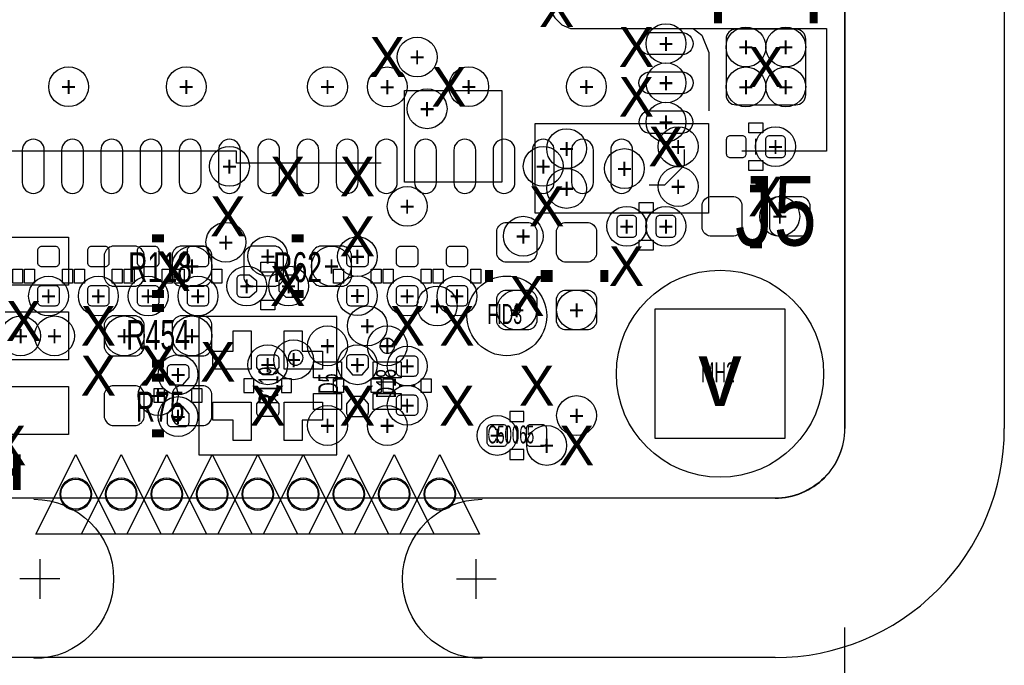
# Model space of a CAD drawing. Extents: x -65 to 355, y -46 to 251.
# Tile 19 of 28: x 38 to 51, y -8 to 0. Entities that reach past the tile are written whole.
import ezdxf
from ezdxf.enums import TextEntityAlignment as Align

# ---------------------------------------------------------------- set-up
doc = ezdxf.new("R2010")
doc.units = 0
for name, color, linetype in [('BG_DIMENSION', 7, 'CONTINUOUS'), ('BG_OUTLINE', 7, 'CONTINUOUS'), ('BG_PANEL', 7, 'CONTINUOUS'), ('MA_NCLEGEND-1-16', 7, 'CONTINUOUS'), ('MA_NCLEGEND-1-2', 7, 'CONTINUOUS'), ('MA_NCLEGEND-14-15', 7, 'CONTINUOUS'), ('MA_NCLEGEND-15-16', 7, 'CONTINUOUS'), ('MA_NCLEGEND-2-3', 7, 'CONTINUOUS'), ('MA_NCLEGEND-3-14', 7, 'CONTINUOUS'), ('PG_SILKSCREEN_BOTTOM', 7, 'CONTINUOUS'), ('PG_SILKSCREEN_TOP', 7, 'CONTINUOUS'), ('PIN_BOTTOM', 7, 'CONTINUOUS'), ('PIN_TOP', 7, 'CONTINUOUS'), ('RD_ASSEMBLY_TOP', 7, 'CONTINUOUS'), ('RD_SILKSCREEN_TOP', 7, 'CONTINUOUS')]:
    doc.layers.add(name, color=color, linetype=linetype)

# ---------------------------------------------------------------- blocks, each defined once
blk = doc.blocks.new('FIGURE_CIRCLE')
blk.add_circle((0, 0), 0.5)
blk = doc.blocks.new('FIGURE_TRI')
blk.add_lwpolyline([(-0.5, -0.5), (0, 0.5), (0.5, -0.5)], close=True)
blk = doc.blocks.new('FIGURE_SQUARE')
blk.add_lwpolyline([(-0.5, -0.5), (-0.5, 0.5), (0.5, 0.5), (0.5, -0.5)], close=True)

msp = doc.modelspace()

# ---------------------------------------------------------------- linework, layer by layer
at = {"layer": 'BG_DIMENSION'}
msp.add_lwpolyline([(48.8823, -7.4041), (48.8823, -22.987)], dxfattribs=at)
at = {"layer": 'BG_OUTLINE'}
msp.add_lwpolyline([(-1.9177, 18.7579, -0.414205), (-1.0287, 19.6469), (47.9933, 19.6469, -0.414199), (48.8823, 18.7579), (48.8823, 16.3449), (48.8823, -2.4511), (48.8823, -4.8641, -0.414223), (47.9933, -5.7531), (-1.0287, -5.7531, -0.414228), (-1.9177, -4.8641)], format="xyb", close=True, dxfattribs=at)
at = {"layer": 'BG_PANEL'}
for points in [[(48.886618, 18.7579), (48.886618, -4.8641)], [(50.918618, 18.7579), (50.918618, -4.8641)], [(47.997618, -5.7531), (-1.024382, -5.7531)], [(38.625018, -6.528562), (38.625018, -7.036562)], [(44.187618, -7.036562), (44.187618, -6.528562)], [(38.879018, -6.782562), (38.371018, -6.782562)], [(43.933618, -6.782562), (44.441618, -6.782562)], [(47.997618, -7.7851), (-1.024382, -7.7851)]]:
    msp.add_lwpolyline(points, dxfattribs=at)
for points in [[(47.997618, -7.7851, 0.414214), (50.918618, -4.8641)], [(47.997618, -5.7531, 0.414214), (48.886618, -4.8641)], [(39.285164, -5.7023, 1), (38.878764, -5.7023, 1), (39.285164, -5.7023)], [(39.865046, -5.7023, 1), (39.458646, -5.7023, 1), (39.865046, -5.7023)], [(40.445182, -5.7023, 1), (40.038782, -5.7023, 1), (40.445182, -5.7023)], [(41.025064, -5.7023, 1), (40.618664, -5.7023, 1), (41.025064, -5.7023)], [(41.6052, -5.7023, 1), (41.1988, -5.7023, 1), (41.6052, -5.7023)], [(42.185082, -5.7023, 1), (41.778682, -5.7023, 1), (42.185082, -5.7023)], [(42.765218, -5.7023, 1), (42.358818, -5.7023, 1), (42.765218, -5.7023)], [(43.3451, -5.7023, 1), (42.9387, -5.7023, 1), (43.3451, -5.7023)], [(43.925236, -5.7023, 1), (43.518836, -5.7023, 1), (43.925236, -5.7023)], [(38.548818, -5.766562, -1), (38.548818, -7.798562)], [(44.263818, -7.798562, -1), (44.263818, -5.766562)]]:
    msp.add_lwpolyline(points, format="xyb", dxfattribs=at)
at = {"layer": 'PG_SILKSCREEN_BOTTOM', "const_width": 0.1016}
for points in [[(47.2694, 0.3048), (47.2694, 0.7112)], [(48.4886, 0.3048), (48.4886, 0.7112)], [(47.8282, -1.8034), (47.6758, -1.8034)], [(47.8282, -2.5146), (47.6758, -2.5146)], [(44.3484, -2.8448), (44.3484, -2.9972)], [(45.0596, -2.8448), (45.0596, -2.9972)], [(45.1104, -2.8448), (45.1104, -2.9972)], [(45.8216, -2.8448), (45.8216, -2.9972)]]:
    msp.add_lwpolyline(points, dxfattribs=at)
at = {"layer": 'PG_SILKSCREEN_BOTTOM'}
for points in [[(47.6631, -1.0922), (47.6631, -0.9652), (47.8409, -0.9652), (47.8409, -1.0922)], [(47.6631, -1.5748), (47.6631, -1.4478), (47.8409, -1.4478), (47.8409, -1.5748)], [(46.2661, -2.1082), (46.2661, -1.9812), (46.4439, -1.9812), (46.4439, -2.1082)], [(46.2661, -2.5908), (46.2661, -2.4638), (46.4439, -2.4638), (46.4439, -2.5908)], [(41.4401, -2.8702), (41.4401, -2.7432), (41.6179, -2.7432), (41.6179, -2.8702)], [(38.2778, -2.8321), (38.4048, -2.8321), (38.4048, -3.0099), (38.2778, -3.0099)], [(38.4302, -2.8321), (38.5572, -2.8321), (38.5572, -3.0099), (38.4302, -3.0099)], [(38.9128, -2.8321), (39.0398, -2.8321), (39.0398, -3.0099), (38.9128, -3.0099)], [(39.0652, -2.8321), (39.1922, -2.8321), (39.1922, -3.0099), (39.0652, -3.0099)], [(39.5478, -2.8321), (39.6748, -2.8321), (39.6748, -3.0099), (39.5478, -3.0099)], [(39.7002, -2.8321), (39.8272, -2.8321), (39.8272, -3.0099), (39.7002, -3.0099)], [(40.1828, -2.8321), (40.3098, -2.8321), (40.3098, -3.0099), (40.1828, -3.0099)], [(40.3352, -2.8321), (40.4622, -2.8321), (40.4622, -3.0099), (40.3352, -3.0099)], [(40.8178, -2.8321), (40.9448, -2.8321), (40.9448, -3.0099), (40.8178, -3.0099)], [(42.4942, -3.0099), (42.3672, -3.0099), (42.3672, -2.8321), (42.4942, -2.8321)], [(42.9768, -3.0099), (42.8498, -3.0099), (42.8498, -2.8321), (42.9768, -2.8321)], [(43.0022, -2.8321), (43.1292, -2.8321), (43.1292, -3.0099), (43.0022, -3.0099)], [(43.4848, -2.8321), (43.6118, -2.8321), (43.6118, -3.0099), (43.4848, -3.0099)], [(43.7642, -3.0099), (43.6372, -3.0099), (43.6372, -2.8321), (43.7642, -2.8321)], [(44.2468, -3.0099), (44.1198, -3.0099), (44.1198, -2.8321), (44.2468, -2.8321)], [(41.4401, -3.3528), (41.4401, -3.2258), (41.6179, -3.2258), (41.6179, -3.3528)], [(42.4942, -4.4069), (42.3672, -4.4069), (42.3672, -4.2291), (42.4942, -4.2291)], [(42.9768, -4.4069), (42.8498, -4.4069), (42.8498, -4.2291), (42.9768, -4.2291)], [(43.1292, -4.4069), (43.0022, -4.4069), (43.0022, -4.2291), (43.1292, -4.2291)], [(43.6118, -4.4069), (43.4848, -4.4069), (43.4848, -4.2291), (43.6118, -4.2291)], [(40.2082, -4.5339), (40.0812, -4.5339), (40.0812, -4.3561), (40.2082, -4.3561)], [(40.6908, -4.5339), (40.5638, -4.5339), (40.5638, -4.3561), (40.6908, -4.3561)]]:
    msp.add_lwpolyline(points, close=True, dxfattribs=at)
for points in [[(47.752, -1.3716), (47.752, -1.1684)], [(46.391068, -1.755902), (46.590966, -1.755902), (46.840902, -1.505966), (46.840902, -1.306068)], [(46.355, -2.3876), (46.355, -2.1844)], [(42.40911, -3.43789), (40.64889, -3.43789), (40.64889, -5.19811), (42.40911, -5.19811), (42.40911, -3.43789)], [(43.4086, -4.318), (43.2054, -4.318)]]:
    msp.add_lwpolyline(points, dxfattribs=at)
at = {"layer": 'PG_SILKSCREEN_TOP'}
for points in [[(47.945294, 10.893298), (47.747174, 9.30529), (47.725076, 9.238996), (47.659036, 9.12876), (47.5488, 9.062466), (47.460408, 9.040622), (45.320712, 9.040622), (45.210222, 8.974328), (45.122084, 8.819896), (44.967652, 7.959598), (44.835318, 7.143242), (44.74718, 6.260846), (44.680886, 4.54025), (44.702984, 3.635756), (44.791122, 2.554732), (44.98975, 1.120902), (45.122084, 0.481076), (45.188378, 0.37084), (45.276516, 0.282702), (45.386752, 0.238506), (46.95317, 0.238506), (47.063406, 0.150368), (47.151544, -0.070358), (47.151544, -0.812038)], [(46.95317, 0.238506), (48.651668, 0.238506), (48.651668, -1.327658), (47.573438, -1.327658)], [(42.973498, -1.48209), (41.129204, -1.48209), (41.129204, -1.327658), (35.967162, -1.327658), (35.967162, -1.48209), (35.673284, -1.48209)], [(44.704, -4.8514), (44.704, -5.0546)]]:
    msp.add_lwpolyline(points, dxfattribs=at)
at = {"layer": 'PG_SILKSCREEN_TOP', "const_width": 0.1016}
for points in [[(40.0558, -2.4384), (40.2082, -2.4384)], [(41.8338, -2.4384), (41.9862, -2.4384)], [(40.0558, -3.1496), (40.2082, -3.1496)], [(41.8338, -3.1496), (41.9862, -3.1496)], [(40.2082, -3.3274), (40.0558, -3.3274)], [(40.2082, -4.0386), (40.0558, -4.0386)], [(40.2082, -4.2164), (40.0558, -4.2164)], [(40.2082, -4.9276), (40.0558, -4.9276)]]:
    msp.add_lwpolyline(points, dxfattribs=at)
at = {"layer": 'PG_SILKSCREEN_TOP'}
for points in [[(43.147996, -3.81, 1.000632), (42.958004, -3.81, 0.999369), (43.147996, -3.81)], [(41.979596, -3.9624, 1.000632), (41.789604, -3.9624, 0.999369), (41.979596, -3.9624)]]:
    msp.add_lwpolyline(points, format="xyb", dxfattribs=at)
for points in [[(41.3512, -4.2291), (41.2242, -4.2291), (41.2242, -4.4069), (41.3512, -4.4069)], [(41.8338, -4.2291), (41.7068, -4.2291), (41.7068, -4.4069), (41.8338, -4.4069)], [(44.6151, -4.6482), (44.6151, -4.7752), (44.7929, -4.7752), (44.7929, -4.6482)], [(44.6151, -5.1308), (44.6151, -5.2578), (44.7929, -5.2578), (44.7929, -5.1308)]]:
    msp.add_lwpolyline(points, close=True, dxfattribs=at)
at = {"layer": 'PIN_BOTTOM'}
for points in [[(46.811057, -0.096012), (46.400847, -0.096012, -1), (46.400847, 0.183896), (46.811057, 0.183896, -1)], [(48.26, 0.2286), (47.498, 0.2286, 0.414214), (47.371, 0.1016), (47.371, -0.6096, 0.414214), (47.498, -0.7366), (48.26, -0.7366, 0.414214), (48.387, -0.6096), (48.387, 0.1016, 0.414214)], [(46.811057, -0.595884), (46.400847, -0.595884, -1), (46.400847, -0.315976), (46.811057, -0.315976, -1)], [(46.811057, -0.816102), (46.400847, -0.816102, 1), (46.400847, -1.09601), (46.811057, -1.09601, 1)], [(38.680898, -1.726057), (38.680898, -1.315847, 1), (38.40099, -1.315847), (38.40099, -1.726057, 1)], [(38.901116, -1.315847), (38.901116, -1.726057, 1), (39.181024, -1.726057), (39.181024, -1.315847, 1)], [(39.400988, -1.315847), (39.400988, -1.726057, 1), (39.680896, -1.726057), (39.680896, -1.315847, 1)], [(39.901114, -1.315847), (39.901114, -1.726057, 1), (40.181022, -1.726057), (40.181022, -1.315847, 1)], [(40.400986, -1.315847), (40.400986, -1.726057, 1), (40.680894, -1.726057), (40.680894, -1.315847, 1)], [(40.901112, -1.315847), (40.901112, -1.726057, 1), (41.18102, -1.726057), (41.18102, -1.315847, 1)], [(41.400984, -1.315847), (41.400984, -1.726057, 1), (41.680892, -1.726057), (41.680892, -1.315847, 1)], [(41.90111, -1.315847), (41.90111, -1.726057, 1), (42.181018, -1.726057), (42.181018, -1.315847, 1)], [(42.400982, -1.315847), (42.400982, -1.726057, 1), (42.68089, -1.726057), (42.68089, -1.315847, 1)], [(42.901108, -1.315847), (42.901108, -1.726057, 1), (43.181016, -1.726057), (43.181016, -1.315847, 1)], [(43.40098, -1.315847), (43.40098, -1.726057, 1), (43.680888, -1.726057), (43.680888, -1.315847, 1)], [(43.901106, -1.315847), (43.901106, -1.726057, 1), (44.181014, -1.726057), (44.181014, -1.315847, 1)], [(44.400978, -1.315847), (44.400978, -1.726057, 1), (44.680886, -1.726057), (44.680886, -1.315847, 1)], [(44.901104, -1.315847), (44.901104, -1.726057, 1), (45.181012, -1.726057), (45.181012, -1.315847, 1)], [(45.400976, -1.315847), (45.400976, -1.726057, 1), (45.680884, -1.726057), (45.680884, -1.315847, 1)], [(45.901102, -1.315847), (45.901102, -1.726057, 1), (46.18101, -1.726057), (46.18101, -1.315847, 1)], [(47.375064, -1.3589, 0.414214), (47.425864, -1.4097), (47.578264, -1.4097, 0.414214), (47.629064, -1.3589), (47.629064, -1.1811, 0.414214), (47.578264, -1.1303), (47.425864, -1.1303, 0.414214), (47.375064, -1.1811)], [(47.874936, -1.3589, 0.414214), (47.925736, -1.4097), (48.078136, -1.4097, 0.414214), (48.128936, -1.3589), (48.128936, -1.1811, 0.414214), (48.078136, -1.1303), (47.925736, -1.1303, 0.414214), (47.874936, -1.1811)], [(47.4726, -2.413), (47.1678, -2.413, -0.294587), (47.0662, -2.3114), (47.0662, -2.0066, -0.294587), (47.1678, -1.905), (47.4726, -1.905, -0.294587), (47.5742, -2.0066), (47.5742, -2.3114, -0.294587)], [(48.3362, -2.413), (48.0314, -2.413, -0.294587), (47.9298, -2.3114), (47.9298, -2.0066, -0.294587), (48.0314, -1.905), (48.3362, -1.905, -0.294587), (48.4378, -2.0066), (48.4378, -2.3114, -0.294587)], [(44.958, -2.3368), (44.958, -2.6416, -0.294587), (44.8564, -2.7432), (44.5516, -2.7432, -0.294587), (44.45, -2.6416), (44.45, -2.3368, -0.294587), (44.5516, -2.2352), (44.8564, -2.2352, -0.294587)], [(45.72, -2.3368), (45.72, -2.6416, -0.294587), (45.6184, -2.7432), (45.3136, -2.7432, -0.294587), (45.212, -2.6416), (45.212, -2.3368, -0.294587), (45.3136, -2.2352), (45.6184, -2.2352, -0.294587)], [(45.978064, -2.3749, 0.414214), (46.028864, -2.4257), (46.181264, -2.4257, 0.414214), (46.232064, -2.3749), (46.232064, -2.1971, 0.414214), (46.181264, -2.1463), (46.028864, -2.1463, 0.414214), (45.978064, -2.1971)], [(46.477936, -2.3749, 0.414214), (46.528736, -2.4257), (46.681136, -2.4257, 0.414214), (46.731936, -2.3749), (46.731936, -2.1971, 0.414214), (46.681136, -2.1463), (46.528736, -2.1463, 0.414214), (46.477936, -2.1971)], [(38.6461, -2.544064, 0.414214), (38.5953, -2.594864), (38.5953, -2.747264, 0.414214), (38.6461, -2.798064), (38.8239, -2.798064, 0.414214), (38.8747, -2.747264), (38.8747, -2.594864, 0.414214), (38.8239, -2.544064)], [(39.2811, -2.544064, 0.414214), (39.2303, -2.594864), (39.2303, -2.747264, 0.414214), (39.2811, -2.798064), (39.4589, -2.798064, 0.414214), (39.5097, -2.747264), (39.5097, -2.594864, 0.414214), (39.4589, -2.544064)], [(39.9161, -2.544064, 0.414214), (39.8653, -2.594864), (39.8653, -2.747264, 0.414214), (39.9161, -2.798064), (40.0939, -2.798064, 0.414214), (40.1447, -2.747264), (40.1447, -2.594864, 0.414214), (40.0939, -2.544064)], [(40.5511, -2.544064, 0.414214), (40.5003, -2.594864), (40.5003, -2.747264, 0.414214), (40.5511, -2.798064), (40.7289, -2.798064, 0.414214), (40.7797, -2.747264), (40.7797, -2.594864, 0.414214), (40.7289, -2.544064)], [(42.7609, -2.798064, 0.414214), (42.8117, -2.747264), (42.8117, -2.594864, 0.414214), (42.7609, -2.544064), (42.5831, -2.544064, 0.414214), (42.5323, -2.594864), (42.5323, -2.747264, 0.414214), (42.5831, -2.798064)], [(43.2181, -2.544064, 0.414214), (43.1673, -2.594864), (43.1673, -2.747264, 0.414214), (43.2181, -2.798064), (43.3959, -2.798064, 0.414214), (43.4467, -2.747264), (43.4467, -2.594864, 0.414214), (43.3959, -2.544064)], [(44.0309, -2.798064, 0.414214), (44.0817, -2.747264), (44.0817, -2.594864, 0.414214), (44.0309, -2.544064), (43.8531, -2.544064, 0.414214), (43.8023, -2.594864), (43.8023, -2.747264, 0.414214), (43.8531, -2.798064)], [(41.298622, -2.9083), (41.1861, -2.9083, 0.414214), (41.1353, -2.9591), (41.1353, -3.1369, 0.414214), (41.1861, -3.1877), (41.298622, -3.1877), (41.3893, -3.109722), (41.3893, -2.986278)], [(41.759378, -3.1877), (41.8719, -3.1877, 0.414214), (41.9227, -3.1369), (41.9227, -2.9591, 0.414214), (41.8719, -2.9083), (41.759378, -2.9083), (41.6687, -2.986278), (41.6687, -3.109722)], [(38.6461, -3.043936, 0.414214), (38.5953, -3.094736), (38.5953, -3.247136, 0.414214), (38.6461, -3.297936), (38.8239, -3.297936, 0.414214), (38.8747, -3.247136), (38.8747, -3.094736, 0.414214), (38.8239, -3.043936)], [(39.2811, -3.043936, 0.414214), (39.2303, -3.094736), (39.2303, -3.247136, 0.414214), (39.2811, -3.297936), (39.4589, -3.297936, 0.414214), (39.5097, -3.247136), (39.5097, -3.094736, 0.414214), (39.4589, -3.043936)], [(39.9161, -3.043936, 0.414214), (39.8653, -3.094736), (39.8653, -3.247136, 0.414214), (39.9161, -3.297936), (40.0939, -3.297936, 0.414214), (40.1447, -3.247136), (40.1447, -3.094736, 0.414214), (40.0939, -3.043936)], [(40.5511, -3.043936, 0.414214), (40.5003, -3.094736), (40.5003, -3.247136, 0.414214), (40.5511, -3.297936), (40.7289, -3.297936, 0.414214), (40.7797, -3.247136), (40.7797, -3.094736, 0.414214), (40.7289, -3.043936)], [(42.7609, -3.297936, 0.414214), (42.8117, -3.247136), (42.8117, -3.094736, 0.414214), (42.7609, -3.043936), (42.5831, -3.043936, 0.414214), (42.5323, -3.094736), (42.5323, -3.247136, 0.414214), (42.5831, -3.297936)], [(43.2181, -3.043936, 0.414214), (43.1673, -3.094736), (43.1673, -3.247136, 0.414214), (43.2181, -3.297936), (43.3959, -3.297936, 0.414214), (43.4467, -3.247136), (43.4467, -3.094736, 0.414214), (43.3959, -3.043936)], [(44.0309, -3.297936, 0.414214), (44.0817, -3.247136), (44.0817, -3.094736, 0.414214), (44.0309, -3.043936), (43.8531, -3.043936, 0.414214), (43.8023, -3.094736), (43.8023, -3.247136, 0.414214), (43.8531, -3.297936)], [(44.958, -3.2004), (44.958, -3.5052, -0.294587), (44.8564, -3.6068), (44.5516, -3.6068, -0.294587), (44.45, -3.5052), (44.45, -3.2004, -0.294587), (44.5516, -3.0988), (44.8564, -3.0988, -0.294587)], [(45.72, -3.2004), (45.72, -3.5052, -0.294587), (45.6184, -3.6068), (45.3136, -3.6068, -0.294587), (45.212, -3.5052), (45.212, -3.2004, -0.294587), (45.3136, -3.0988), (45.6184, -3.0988, -0.294587)], [(42.8117, -4.087622), (42.8117, -3.9751, 0.414214), (42.7609, -3.9243), (42.5831, -3.9243, 0.414214), (42.5323, -3.9751), (42.5323, -4.087622), (42.610278, -4.1783), (42.733722, -4.1783)], [(43.3959, -4.195064, 0.414214), (43.4467, -4.144264), (43.4467, -3.991864, 0.414214), (43.3959, -3.941064), (43.2181, -3.941064, 0.414214), (43.1673, -3.991864), (43.1673, -4.144264, 0.414214), (43.2181, -4.195064)], [(40.5257, -4.214622), (40.5257, -4.1021, 0.414214), (40.4749, -4.0513), (40.2971, -4.0513, 0.414214), (40.2463, -4.1021), (40.2463, -4.214622), (40.324278, -4.3053), (40.447722, -4.3053)], [(42.5323, -4.548378), (42.5323, -4.6609, 0.414214), (42.5831, -4.7117), (42.7609, -4.7117, 0.414214), (42.8117, -4.6609), (42.8117, -4.548378), (42.733722, -4.4577), (42.610278, -4.4577)], [(43.3959, -4.694936, 0.414214), (43.4467, -4.644136), (43.4467, -4.491736, 0.414214), (43.3959, -4.440936), (43.2181, -4.440936, 0.414214), (43.1673, -4.491736), (43.1673, -4.644136, 0.414214), (43.2181, -4.694936)], [(40.2463, -4.675378), (40.2463, -4.7879, 0.414214), (40.2971, -4.8387), (40.4749, -4.8387, 0.414214), (40.5257, -4.7879), (40.5257, -4.675378), (40.447722, -4.5847), (40.324278, -4.5847)]]:
    msp.add_lwpolyline(points, format="xyb", close=True, dxfattribs=at)
for points in [[(40.828976, -4.107942), (40.828976, -3.878072), (41.089072, -3.878072), (41.089072, -3.617976), (41.318942, -3.617976), (41.318942, -4.107942)], [(41.739058, -3.617976), (41.968928, -3.617976), (41.968928, -3.878072), (42.229024, -3.878072), (42.229024, -4.107942), (41.739058, -4.107942)], [(41.318942, -5.018024), (41.089072, -5.018024), (41.089072, -4.757928), (40.828976, -4.757928), (40.828976, -4.528058), (41.318942, -4.528058)], [(42.229024, -4.528058), (42.229024, -4.757928), (41.968928, -4.757928), (41.968928, -5.018024), (41.739058, -5.018024), (41.739058, -4.528058)]]:
    msp.add_lwpolyline(points, close=True, dxfattribs=at)
for centre, radius in [((47.2948, -4.1656), 1.3208), ((39.081964, -5.7023), 0.1905), ((39.661846, -5.7023), 0.1905), ((40.241982, -5.7023), 0.1905), ((40.821864, -5.7023), 0.1905), ((41.402, -5.7023), 0.1905), ((41.981882, -5.7023), 0.1905), ((42.562018, -5.7023), 0.1905), ((43.1419, -5.7023), 0.1905), ((43.722036, -5.7023), 0.1905)]:
    msp.add_circle(centre, radius, dxfattribs=at)
at = {"layer": 'PIN_TOP'}
for points in [[(43.270678, -0.555244), (44.515278, -0.555244), (44.515278, -1.723644), (43.270678, -1.723644)], [(44.937934, -0.973074), (47.147734, -0.973074), (47.147734, -2.116074), (44.937934, -2.116074)], [(38.989, -3.0353), (37.7698, -3.0353), (37.7698, -2.4257), (38.989, -2.4257)], [(38.989, -3.9878), (37.7698, -3.9878), (37.7698, -3.3782), (38.989, -3.3782)], [(42.1132, -4.0132), (42.4688, -4.0132), (42.4688, -4.2164), (42.1132, -4.2164)], [(42.8752, -4.0132), (43.2308, -4.0132), (43.2308, -4.2164), (42.8752, -4.2164)], [(38.989, -4.9403), (37.7698, -4.9403), (37.7698, -4.3307), (38.989, -4.3307)], [(42.1132, -4.4196), (42.4688, -4.4196), (42.4688, -4.6228), (42.1132, -4.6228)], [(42.8752, -4.4196), (43.2308, -4.4196), (43.2308, -4.6228), (42.8752, -4.6228)]]:
    msp.add_lwpolyline(points, close=True, dxfattribs=at)
for points in [[(39.5478, -3.048), (39.8526, -3.048, 0.294587), (39.9542, -2.9464), (39.9542, -2.6416, 0.294587), (39.8526, -2.54), (39.5478, -2.54, 0.294587), (39.4462, -2.6416), (39.4462, -2.9464, 0.294587)], [(40.4114, -3.048), (40.7162, -3.048, 0.294587), (40.8178, -2.9464), (40.8178, -2.6416, 0.294587), (40.7162, -2.54), (40.4114, -2.54, 0.294587), (40.3098, -2.6416), (40.3098, -2.9464, 0.294587)], [(41.3258, -3.048), (41.6306, -3.048, 0.294587), (41.7322, -2.9464), (41.7322, -2.6416, 0.294587), (41.6306, -2.54), (41.3258, -2.54, 0.294587), (41.2242, -2.6416), (41.2242, -2.9464, 0.294587)], [(42.1894, -3.048), (42.4942, -3.048, 0.294587), (42.5958, -2.9464), (42.5958, -2.6416, 0.294587), (42.4942, -2.54), (42.1894, -2.54, 0.294587), (42.0878, -2.6416), (42.0878, -2.9464, 0.294587)], [(39.8526, -3.429), (39.5478, -3.429, 0.294587), (39.4462, -3.5306), (39.4462, -3.8354, 0.294587), (39.5478, -3.937), (39.8526, -3.937, 0.294587), (39.9542, -3.8354), (39.9542, -3.5306, 0.294587)], [(40.7162, -3.429), (40.4114, -3.429, 0.294587), (40.3098, -3.5306), (40.3098, -3.8354, 0.294587), (40.4114, -3.937), (40.7162, -3.937, 0.294587), (40.8178, -3.8354), (40.8178, -3.5306, 0.294587)], [(41.3893, -4.087622), (41.3893, -3.9751, -0.414214), (41.4401, -3.9243), (41.6179, -3.9243, -0.414214), (41.6687, -3.9751), (41.6687, -4.087622), (41.590722, -4.1783), (41.467278, -4.1783)], [(39.8526, -4.318), (39.5478, -4.318, 0.294587), (39.4462, -4.4196), (39.4462, -4.7244, 0.294587), (39.5478, -4.826), (39.8526, -4.826, 0.294587), (39.9542, -4.7244), (39.9542, -4.4196, 0.294587)], [(40.7162, -4.318), (40.4114, -4.318, 0.294587), (40.3098, -4.4196), (40.3098, -4.7244, 0.294587), (40.4114, -4.826), (40.7162, -4.826, 0.294587), (40.8178, -4.7244), (40.8178, -4.4196, 0.294587)], [(41.6687, -4.548378), (41.6687, -4.6609, -0.414214), (41.6179, -4.7117), (41.4401, -4.7117, -0.414214), (41.3893, -4.6609), (41.3893, -4.548378), (41.467278, -4.4577), (41.590722, -4.4577)], [(44.327064, -4.8641, -0.414214), (44.377864, -4.8133), (44.530264, -4.8133, -0.414214), (44.581064, -4.8641), (44.581064, -5.0419, -0.414214), (44.530264, -5.0927), (44.377864, -5.0927, -0.414214), (44.327064, -5.0419)], [(44.826936, -4.8641, -0.414214), (44.877736, -4.8133), (45.030136, -4.8133, -0.414214), (45.080936, -4.8641), (45.080936, -5.0419, -0.414214), (45.030136, -5.0927), (44.877736, -5.0927, -0.414214), (44.826936, -5.0419)]]:
    msp.add_lwpolyline(points, format="xyb", close=True, dxfattribs=at)
for centre, radius in [((47.2948, -4.1656), 1.3208), ((44.577, -3.429), 0.508), ((39.081964, -5.7023), 0.1905), ((39.661846, -5.7023), 0.1905), ((40.241982, -5.7023), 0.1905), ((40.821864, -5.7023), 0.1905), ((41.402, -5.7023), 0.1905), ((41.981882, -5.7023), 0.1905), ((42.562018, -5.7023), 0.1905), ((43.1419, -5.7023), 0.1905), ((43.722036, -5.7023), 0.1905)]:
    msp.add_circle(centre, radius, dxfattribs=at)

# ---------------------------------------------------------------- block references
at = {"layer": 'MA_NCLEGEND-1-16'}
for name, p, xscale, yscale in [('FIGURE_SQUARE', (47.2948, -4.1656), 1.651, 1.651), ('FIGURE_TRI', (39.081964, -5.7023), 1.016, 1.016), ('FIGURE_TRI', (39.661846, -5.7023), 1.016, 1.016), ('FIGURE_TRI', (40.241982, -5.7023), 1.016, 1.016), ('FIGURE_TRI', (40.821864, -5.7023), 1.016, 1.016), ('FIGURE_TRI', (41.402, -5.7023), 1.016, 1.016), ('FIGURE_TRI', (41.981882, -5.7023), 1.016, 1.016), ('FIGURE_TRI', (42.562018, -5.7023), 1.016, 1.016), ('FIGURE_TRI', (43.1419, -5.7023), 1.016, 1.016), ('FIGURE_TRI', (43.722036, -5.7023), 1.016, 1.016)]:
    msp.add_blockref(name, p, dxfattribs=dict(at, xscale=xscale, yscale=yscale))
at = {"layer": 'MA_NCLEGEND-1-2', "xscale": 0.508, "yscale": 0.508}
for p in [(43.561, -0.7874), (45.339, -1.2954), (46.7614, -1.27), (46.0756, -1.5494), (45.339, -1.8034), (46.7614, -1.778), (41.529, -2.667), (40.5638, -2.794), (42.3418, -2.794), (38.3794, -3.683), (38.8112, -3.683), (39.7002, -3.683), (40.5638, -3.683), (42.291, -3.81), (43.053, -3.81), (41.529, -4.0513), (42.291, -4.826), (43.053, -4.826), (44.454064, -4.953)]:
    msp.add_blockref('FIGURE_CIRCLE', p, dxfattribs=at)
at = {"layer": 'MA_NCLEGEND-14-15', "xscale": 0.508, "yscale": 0.508}
for p in [(46.605952, 0.043942), (47.625, 0), (48.133, 0), (43.434, -0.127), (46.605952, -0.45593), (47.625, -0.508), (48.133, -0.508), (46.605952, -0.956056), (41.041066, -1.520952), (45.041058, -1.520952), (43.307, -2.032), (48.0568, -2.159), (46.105064, -2.286), (44.786804, -2.41173), (41.2623, -3.048), (38.735, -3.175), (39.37, -3.175), (40.005, -3.175), (40.64, -3.175), (42.672, -3.170936), (43.307, -3.175), (43.942, -3.175), (40.132, -4.445), (43.307, -4.567936), (45.466, -4.699)]:
    msp.add_blockref('FIGURE_CIRCLE', p, dxfattribs=at)
at = {"layer": 'MA_NCLEGEND-15-16', "xscale": 0.508, "yscale": 0.508}
for p in [(46.605952, 0.043942), (47.625, 0), (48.133, 0), (46.605952, -0.45593), (38.991032, -0.505968), (40.490902, -0.505968), (42.291, -0.505968), (44.091098, -0.505968), (45.590968, -0.505968), (47.625, -0.508), (48.133, -0.508), (46.605952, -0.956056), (48.001936, -1.27), (41.041066, -1.520952), (45.041058, -1.520952), (48.0568, -2.159), (46.105064, -2.286), (46.604936, -2.286), (44.786804, -2.41173), (42.672, -2.671064), (41.2623, -3.048), (41.7957, -3.048), (38.735, -3.175), (39.37, -3.175), (40.005, -3.175), (40.64, -3.175), (42.672, -3.170936), (43.307, -3.175), (43.942, -3.175), (44.704, -3.3528), (45.466, -3.3528), (41.858946, -3.988054), (42.672, -4.0513), (43.307, -4.068064), (40.386, -4.1783), (43.307, -4.567936), (40.386, -4.7117)]:
    msp.add_blockref('FIGURE_CIRCLE', p, dxfattribs=at)
at = {"layer": 'MA_NCLEGEND-2-3', "xscale": 0.508, "yscale": 0.508}
for p in [(43.053, -0.508), (43.561, -0.7874), (40.9956, -2.4892), (41.529, -2.667), (42.3418, -2.794), (43.688, -3.302), (42.799, -3.556), (40.5638, -3.683), (41.529, -4.0513), (42.291, -4.826), (43.053, -4.826), (45.085, -5.08)]:
    msp.add_blockref('FIGURE_CIRCLE', p, dxfattribs=at)

# ---------------------------------------------------------------- texts
at = {"layer": 'MA_NCLEGEND-1-16'}
msp.add_text('v', height=0.8255, dxfattribs=at).set_placement((47.2948, -4.1656), align=Align.MIDDLE_CENTER)
at = {"layer": 'MA_NCLEGEND-1-2'}
for p in [(43.561, -0.7874), (45.339, -1.2954), (46.7614, -1.27), (46.0756, -1.5494), (45.339, -1.8034), (46.7614, -1.778), (41.529, -2.667), (40.5638, -2.794), (42.3418, -2.794), (38.3794, -3.683), (38.8112, -3.683), (39.7002, -3.683), (40.5638, -3.683), (42.291, -3.81), (43.053, -3.81), (41.529, -4.0513), (42.291, -4.826), (43.053, -4.826), (44.454064, -4.953)]:
    msp.add_text('+', height=0.254, dxfattribs=at).set_placement(p, align=Align.MIDDLE_CENTER)
at = {"layer": 'MA_NCLEGEND-14-15'}
for p in [(46.605952, 0.043942), (47.625, 0), (48.133, 0), (43.434, -0.127), (46.605952, -0.45593), (47.625, -0.508), (48.133, -0.508), (46.605952, -0.956056), (41.041066, -1.520952), (45.041058, -1.520952), (43.307, -2.032), (48.0568, -2.159), (46.105064, -2.286), (44.786804, -2.41173), (41.2623, -3.048), (38.735, -3.175), (39.37, -3.175), (40.005, -3.175), (40.64, -3.175), (42.672, -3.170936), (43.307, -3.175), (43.942, -3.175), (40.132, -4.445), (43.307, -4.567936), (45.466, -4.699)]:
    msp.add_text('+', height=0.254, dxfattribs=at).set_placement(p, align=Align.MIDDLE_CENTER)
at = {"layer": 'MA_NCLEGEND-15-16'}
for p in [(46.605952, 0.043942), (47.625, 0), (48.133, 0), (46.605952, -0.45593), (38.991032, -0.505968), (40.490902, -0.505968), (42.291, -0.505968), (44.091098, -0.505968), (45.590968, -0.505968), (47.625, -0.508), (48.133, -0.508), (46.605952, -0.956056), (48.001936, -1.27), (41.041066, -1.520952), (45.041058, -1.520952), (48.0568, -2.159), (46.105064, -2.286), (46.604936, -2.286), (44.786804, -2.41173), (42.672, -2.671064), (41.2623, -3.048), (41.7957, -3.048), (38.735, -3.175), (39.37, -3.175), (40.005, -3.175), (40.64, -3.175), (42.672, -3.170936), (43.307, -3.175), (43.942, -3.175), (44.704, -3.3528), (45.466, -3.3528), (41.858946, -3.988054), (42.672, -4.0513), (43.307, -4.068064), (40.386, -4.1783), (43.307, -4.567936), (40.386, -4.7117)]:
    msp.add_text('+', height=0.254, dxfattribs=at).set_placement(p, align=Align.MIDDLE_CENTER)
at = {"layer": 'MA_NCLEGEND-2-3'}
for p in [(43.053, -0.508), (43.561, -0.7874), (40.9956, -2.4892), (41.529, -2.667), (42.3418, -2.794), (43.688, -3.302), (42.799, -3.556), (40.5638, -3.683), (41.529, -4.0513), (42.291, -4.826), (43.053, -4.826), (45.085, -5.08)]:
    msp.add_text('+', height=0.254, dxfattribs=at).set_placement(p, align=Align.MIDDLE_CENTER)
at = {"layer": 'MA_NCLEGEND-3-14'}
for p in [(45.212, 0.508), (46.228, 0), (43.053, -0.127), (47.879, -0.254), (43.8404, -0.508), (46.228, -0.635), (46.605952, -1.266952), (41.783, -1.651), (42.672, -1.651), (47.879, -1.905), (45.085, -2.032), (41.021, -2.159), (42.672, -2.413), (40.3225, -2.8575), (46.101, -2.794), (41.783, -3.048), (44.831, -3.175), (38.4175, -3.4925), (39.37, -3.556), (43.307, -3.556), (43.942, -3.556), (40.894, -4.0132), (40.132, -4.064), (39.37, -4.191), (44.958, -4.318), (41.529, -4.572), (42.672, -4.572), (43.942, -4.572), (38.227, -5.08), (45.466, -5.08)]:
    msp.add_text('X', height=0.508, dxfattribs=at).set_placement(p, align=Align.MIDDLE_CENTER)
at = {"layer": 'PG_SILKSCREEN_TOP', "width": 0.885714}
msp.add_text('1', height=0.889, rotation=90, dxfattribs=at).set_placement((38.3794, -5.4356), align=Align.CENTER)
at = {"layer": 'RD_ASSEMBLY_TOP'}
for s, height, width, p in [('R118', 0.381, 0.666667, (40.1574, -2.9972)), ('R62', 0.381, 0.666667, (41.91, -2.9972)), ('FID3', 0.254, 0.6, (44.5516, -3.5306)), ('R454', 0.381, 0.666667, (40.132, -3.8608)), ('MH2', 0.254, 0.6, (47.2694, -4.275836)), ('R75', 0.381, 0.666667, (40.1574, -4.7752)), ('C50065', 0.2286, 0.555556, (44.6278, -5.0546))]:
    msp.add_text(s, height=height, dxfattribs=dict(at, width=width)).set_placement(p, align=Align.CENTER)
at = {"layer": 'RD_ASSEMBLY_TOP', "width": 0.6}
for s, p in [('R119', (41.664636, -4.318)), ('D18', (43.163236, -4.2926)), ('D5', (42.426636, -4.2926))]:
    msp.add_text(s, height=0.254, rotation=90, dxfattribs=at).set_placement(p, align=Align.CENTER)
at = {"layer": 'RD_SILKSCREEN_TOP', "width": 0.828571}
msp.add_text('J5', height=0.889, dxfattribs=at).set_placement((48.006, -2.531618), align=Align.CENTER)

doc.saveas('drawing.dxf')
